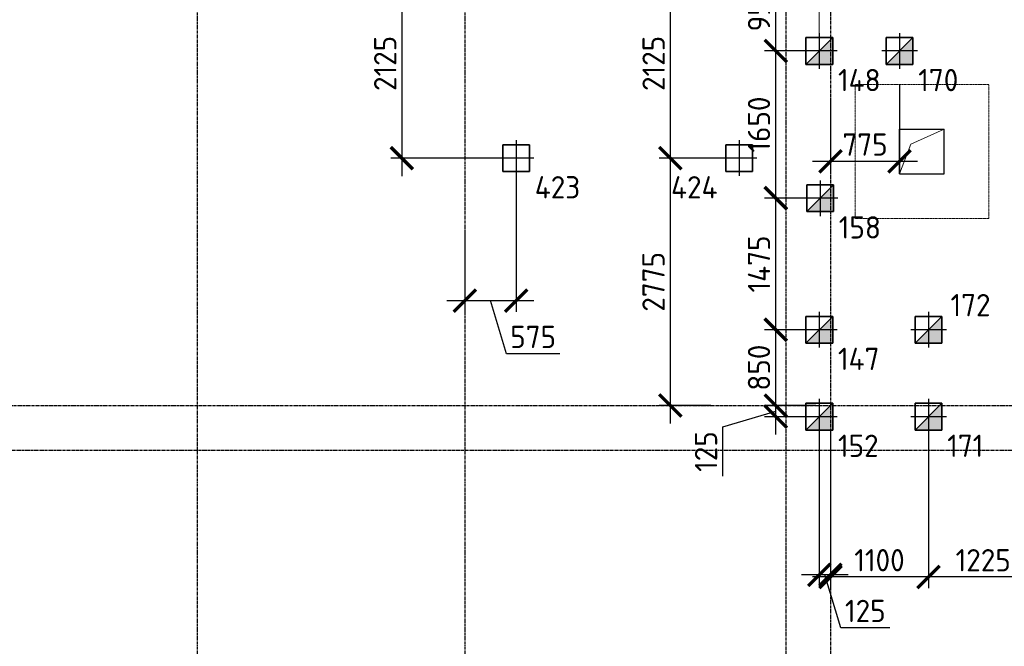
# Model space of a CAD drawing. Header units: millimetres. Extents: x -93479 to 1057970, y -66333 to 172656.
# Tile 224 of 256: x 357436 to 368478, y 34715 to 41745. Entities that reach past the tile are written whole.
import ezdxf

# ---------------------------------------------------------------- set-up
doc = ezdxf.new("R2010")
doc.units = ezdxf.units.MM
for name, pattern in [('______5', [1100, 800, -100, 100, -100]), ('DASHDOT', [25.4, 12.7, -6.35, 0, -6.35]), ('HIDDEN2', [4.7625, 3.175, -1.5875]), ('осевая', [50.8, 31.75, -6.35, 6.35, -6.35])]:
    doc.linetypes.add(name, pattern=pattern)
for name, color, linetype, lineweight in [('0 Фундамент', 5, 'Continuous', 30), ('КО_оси', 1, 'DASHDOT', 25), ('КО_осн_тон', 183, 'Continuous', 25), ('КО_фундаменты', 2, 'Continuous', 50), ('Оси', 40, '______5', 18), ('РАЗМЕРЫ', 7, 'Continuous', 9)]:
    doc.layers.add(name, color=color, linetype=linetype, lineweight=lineweight)
doc.styles.add('GOST-2.304_Type-B', font='GOST_Common.ttf')
doc.styles.add('ГОСТ', font='GOST_Common.ttf')
doc.dimstyles.new('СПДС', dxfattribs={"dimscale": 100, "dimtxt": 2.5, "dimasz": 2.5, "dimexe": 1.25, "dimexo": 0, "dimtad": 1, "dimdec": 0, "dimtxsty": 'GOST-2.304_Type-B', "dimblk": 'ARCHTICK', "dimcen": 2.5, "dimdle": 2, "dimadec": 0, "dimazin": 2, "dimtfac": 0.75, "dimtdec": 0, "dimtmove": 1, "dimatfit": 3, "dimfxl": 1, "dimtolj": 1, "dimarcsym": 1})

# ---------------------------------------------------------------- blocks, each defined once
blk = doc.blocks.new('оси')
at = {"layer": 'Оси', "color": 7, "linetype": 'осевая', "lineweight": 25, "transparency": 33554687}
for p, q in [((-2386.3, 151.4), (-2386.3, -36280.2)), ((613.7, 151.4), (613.7, -36280.2)), ((4213.5, -358.8), (4213.5, -35832.1)), ((4713.5, -358.8), (4713.5, -35832.1)), ((-11815.1, -20006.9), (53620.6, -20006.9)), ((-11416.6, -20506.9), (53620.6, -20506.9))]:
    blk.add_line(p, q, dxfattribs=at)
blk = doc.blocks.new('Свайка')
at = {"layer": 'КО_оси', "color": 7, "ltscale": 100}
for p, q in [((0, 200), (0, -200)), ((200, 0), (-200, 0))]:
    blk.add_line(p, q, dxfattribs=at)
at = {"layer": 'КО_фундаменты', "color": 7, "lineweight": 35, "ltscale": 100}
for p, q in [((150, 150), (-150, 150)), ((-150, 150), (-150, -150)), ((150, -150), (150, 150)), ((-150, -150), (150, -150))]:
    blk.add_line(p, q, dxfattribs=at)
blk = doc.blocks.new('сваи тип2')
at = {"layer": 'КО_оси', "color": 7, "ltscale": 100}
for p, q in [((-22918, 28209), (-22918, 27809)), ((-22718, 28009), (-23118, 28009))]:
    blk.add_line(p, q, dxfattribs=at)
at = {"layer": 'КО_фундаменты', "color": 7, "lineweight": 35, "ltscale": 100}
for p, q in [((-22768, 28159), (-23068, 28159)), ((-23068, 28159), (-23068, 27859)), ((-22768, 27859), (-22768, 28159)), ((-23068, 27859), (-22768, 27859))]:
    blk.add_line(p, q, dxfattribs=at)
at = {"layer": 'РАЗМЕРЫ', "color": 7}
blk.add_line((-23068, 27859), (-22768, 28159), dxfattribs=at)
at = {"layer": 'РАЗМЕРЫ', "color": 7, "linetype": 'Continuous', "transparency": 33554648}
for points in [[(-22768, 28009), (-22918, 28009), (-22768, 28159)], [(-22918, 27859), (-23068, 27859), (-22918, 28009)], [(-22918, 27859), (-22918, 28009), (-22768, 27859)], [(-22768, 27859), (-22918, 28009), (-22768, 28009)]]:
    blk.add_solid(points, dxfattribs=at)
blk = doc.blocks.new('_ArchTick')
at = {"color": 0, "linetype": 'ByBlock', "const_width": 0.15}
blk.add_lwpolyline([(-0.5, -0.5), (0.5, 0.5)], dxfattribs=at)
blk = doc.blocks.new('*D335')
at = {"layer": 'DEFPOINTS', "color": 0, "ltscale": 100, "transparency": 16777216}
for p in [(362428, 42316), (361722, 40191), (363003, 40191)]:
    blk.add_point(p, dxfattribs=at)
at = {"layer": 'РАЗМЕРЫ', "color": 0, "lineweight": -2, "transparency": 16777216}
for p, q in [((361722, 42516), (361722, 39991)), ((362428, 42316), (361597, 42316)), ((363003, 40191), (361597, 40191))]:
    blk.add_line(p, q, dxfattribs=at)
at = {"layer": 'РАЗМЕРЫ', "color": 0, "lineweight": -2, "ltscale": 100, "transparency": 16777216, "xscale": 250, "yscale": 250, "zscale": 250}
for p, rotation in [((361722, 42316), 90), ((361722, 40191), 270)]:
    blk.add_blockref('_ArchTick', p, dxfattribs=dict(at, rotation=rotation))
at = {"layer": 'РАЗМЕРЫ', "color": 0, "ltscale": 100, "transparency": 16777216, "insert": (361535, 41254), "char_height": 250, "attachment_point": 5, "rotation": 90, "style": 'GOST-2.304_Type-B'}
blk.add_mtext('\\A1;2125', dxfattribs=at)
blk = doc.blocks.new('*D336')
at = {"layer": 'DEFPOINTS', "color": 0, "ltscale": 100, "transparency": 16777216}
for p in [(363003, 40041), (362428, 39359), (363003, 38593)]:
    blk.add_point(p, dxfattribs=at)
at = {"layer": 'РАЗМЕРЫ', "color": 0, "lineweight": -2, "transparency": 16777216}
for p, q in [((363003, 40041), (363003, 38468)), ((362428, 39359), (362428, 38468)), ((362228, 38593), (363203, 38593)), ((362894, 37998), (362716, 38593)), ((363495, 37998), (362894, 37998))]:
    blk.add_line(p, q, dxfattribs=at)
at = {"layer": 'РАЗМЕРЫ', "color": 0, "lineweight": -2, "ltscale": 100, "transparency": 16777216, "xscale": 250, "yscale": 250, "zscale": 250, "rotation": 180}
blk.add_blockref('_ArchTick', (362428, 38593), dxfattribs=at)
at = {"layer": 'РАЗМЕРЫ', "color": 0, "lineweight": -2, "ltscale": 100, "transparency": 16777216, "xscale": 250, "yscale": 250, "zscale": 250}
blk.add_blockref('_ArchTick', (363003, 38593), dxfattribs=at)
at = {"layer": 'РАЗМЕРЫ', "color": 0, "ltscale": 100, "transparency": 16777216, "insert": (363194, 38186), "char_height": 250, "attachment_point": 5, "style": 'GOST-2.304_Type-B'}
blk.add_mtext('\\A1;575', dxfattribs=at)
blk = doc.blocks.new('*D344')
at = {"layer": 'DEFPOINTS', "color": 0, "ltscale": 100, "transparency": 16777216}
for p in [(365263, 42316), (364732, 40191), (365303, 40191)]:
    blk.add_point(p, dxfattribs=at)
at = {"layer": 'РАЗМЕРЫ', "color": 0, "lineweight": -2, "transparency": 16777216}
for p, q in [((364732, 42516), (364732, 39991)), ((365263, 42316), (364607, 42316)), ((365303, 40191), (364607, 40191))]:
    blk.add_line(p, q, dxfattribs=at)
at = {"layer": 'РАЗМЕРЫ', "color": 0, "lineweight": -2, "ltscale": 100, "transparency": 16777216, "xscale": 250, "yscale": 250, "zscale": 250}
for p, rotation in [((364732, 42316), 90), ((364732, 40191), 270)]:
    blk.add_blockref('_ArchTick', p, dxfattribs=dict(at, rotation=rotation))
at = {"layer": 'РАЗМЕРЫ', "color": 0, "ltscale": 100, "transparency": 16777216, "insert": (364545, 41254), "char_height": 250, "attachment_point": 5, "rotation": 90, "style": 'GOST-2.304_Type-B'}
blk.add_mtext('\\A1;2125', dxfattribs=at)
blk = doc.blocks.new('*D345')
at = {"layer": 'DEFPOINTS', "color": 0, "ltscale": 100, "transparency": 16777216}
for p in [(365303, 40191), (364732, 37416), (365188, 37416)]:
    blk.add_point(p, dxfattribs=at)
at = {"layer": 'РАЗМЕРЫ', "color": 0, "lineweight": -2, "transparency": 16777216}
for p, q in [((364732, 40391), (364732, 37216)), ((365303, 40191), (364607, 40191)), ((365188, 37416), (364607, 37416))]:
    blk.add_line(p, q, dxfattribs=at)
at = {"layer": 'РАЗМЕРЫ', "color": 0, "lineweight": -2, "ltscale": 100, "transparency": 16777216, "xscale": 250, "yscale": 250, "zscale": 250}
for p, rotation in [((364732, 40191), 90), ((364732, 37416), 270)]:
    blk.add_blockref('_ArchTick', p, dxfattribs=dict(at, rotation=rotation))
at = {"layer": 'РАЗМЕРЫ', "color": 0, "ltscale": 100, "transparency": 16777216, "insert": (364544, 38804), "char_height": 250, "attachment_point": 5, "rotation": 90, "style": 'GOST-2.304_Type-B'}
blk.add_mtext('\\A1;2775', dxfattribs=at)
blk = doc.blocks.new('*D79')
at = {"layer": 'DEFPOINTS', "color": 0, "ltscale": 100, "transparency": 16777216}
for p in [(367628, 37091), (368853, 37091), (367628, 35493)]:
    blk.add_point(p, dxfattribs=at)
at = {"layer": 'РАЗМЕРЫ', "color": 0, "lineweight": -2, "transparency": 16777216}
for p, q in [((367628, 37091), (367628, 35368)), ((368853, 37091), (368853, 35368)), ((369053, 35493), (367428, 35493))]:
    blk.add_line(p, q, dxfattribs=at)
at = {"layer": 'РАЗМЕРЫ', "color": 0, "lineweight": -2, "ltscale": 100, "transparency": 16777216, "xscale": 250, "yscale": 250, "zscale": 250, "rotation": 180}
blk.add_blockref('_ArchTick', (367628, 35493), dxfattribs=at)
at = {"layer": 'РАЗМЕРЫ', "color": 0, "lineweight": -2, "ltscale": 100, "transparency": 16777216, "xscale": 250, "yscale": 250, "zscale": 250}
blk.add_blockref('_ArchTick', (368853, 35493), dxfattribs=at)
at = {"layer": 'РАЗМЕРЫ', "color": 0, "ltscale": 100, "transparency": 16777216, "insert": (368241, 35681), "char_height": 250, "attachment_point": 5, "style": 'GOST-2.304_Type-B'}
blk.add_mtext('\\A1;1225', dxfattribs=at)
blk = doc.blocks.new('*D80')
at = {"layer": 'DEFPOINTS', "color": 0, "ltscale": 100, "transparency": 16777216}
for p in [(366528, 37105), (367628, 37091), (366528, 35493)]:
    blk.add_point(p, dxfattribs=at)
at = {"layer": 'РАЗМЕРЫ', "color": 0, "lineweight": -2, "transparency": 16777216}
for p, q in [((366528, 37105), (366528, 35368)), ((367628, 37091), (367628, 35368)), ((367828, 35493), (366328, 35493))]:
    blk.add_line(p, q, dxfattribs=at)
at = {"layer": 'РАЗМЕРЫ', "color": 0, "lineweight": -2, "ltscale": 100, "transparency": 16777216, "xscale": 250, "yscale": 250, "zscale": 250, "rotation": 180}
blk.add_blockref('_ArchTick', (366528, 35493), dxfattribs=at)
at = {"layer": 'РАЗМЕРЫ', "color": 0, "lineweight": -2, "ltscale": 100, "transparency": 16777216, "xscale": 250, "yscale": 250, "zscale": 250}
blk.add_blockref('_ArchTick', (367628, 35493), dxfattribs=at)
at = {"layer": 'РАЗМЕРЫ', "color": 0, "ltscale": 100, "transparency": 16777216, "insert": (367078, 35681), "char_height": 250, "attachment_point": 5, "style": 'GOST-2.304_Type-B'}
blk.add_mtext('\\A1;1100', dxfattribs=at)
blk = doc.blocks.new('*D81')
at = {"layer": 'DEFPOINTS', "color": 0, "ltscale": 100, "transparency": 16777216}
for p in [(366528, 37105), (366403, 37091), (366403, 35518)]:
    blk.add_point(p, dxfattribs=at)
at = {"layer": 'РАЗМЕРЫ', "color": 0, "lineweight": -2, "transparency": 16777216}
for p, q in [((366528, 37105), (366528, 35393)), ((366403, 37091), (366403, 35393)), ((366728, 35518), (366203, 35518)), ((366644, 34924), (366466, 35518)), ((367194, 34924), (366644, 34924))]:
    blk.add_line(p, q, dxfattribs=at)
at = {"layer": 'РАЗМЕРЫ', "color": 0, "lineweight": -2, "ltscale": 100, "transparency": 16777216, "xscale": 250, "yscale": 250, "zscale": 250}
blk.add_blockref('_ArchTick', (366403, 35518), dxfattribs=at)
at = {"layer": 'РАЗМЕРЫ', "color": 0, "lineweight": -2, "ltscale": 100, "transparency": 16777216, "xscale": 250, "yscale": 250, "zscale": 250, "rotation": 180}
blk.add_blockref('_ArchTick', (366528, 35518), dxfattribs=at)
at = {"layer": 'РАЗМЕРЫ', "color": 0, "ltscale": 100, "transparency": 16777216, "insert": (366919, 35112), "char_height": 250, "attachment_point": 5, "style": 'GOST-2.304_Type-B'}
blk.add_mtext('\\A1;125', dxfattribs=at)
blk = doc.blocks.new('*D247')
at = {"layer": 'DEFPOINTS', "color": 0, "ltscale": 100, "transparency": 16777216}
for p in [(365915, 37416), (366365, 37416), (366403, 37291)]:
    blk.add_point(p, dxfattribs=at)
at = {"layer": 'РАЗМЕРЫ', "color": 0, "lineweight": -2, "transparency": 16777216}
for p, q in [((365915, 37091), (365915, 37616)), ((365321, 37176), (365915, 37354)), ((366365, 37416), (365790, 37416)), ((366403, 37291), (365790, 37291)), ((365321, 36625), (365321, 37176))]:
    blk.add_line(p, q, dxfattribs=at)
at = {"layer": 'РАЗМЕРЫ', "color": 0, "lineweight": -2, "ltscale": 100, "transparency": 16777216, "xscale": 250, "yscale": 250, "zscale": 250}
for p, rotation in [((365915, 37416), 90), ((365915, 37291), 270)]:
    blk.add_blockref('_ArchTick', p, dxfattribs=dict(at, rotation=rotation))
at = {"layer": 'РАЗМЕРЫ', "color": 0, "ltscale": 100, "transparency": 16777216, "insert": (365133, 36900), "char_height": 250, "attachment_point": 5, "rotation": 90, "style": 'GOST-2.304_Type-B'}
blk.add_mtext('\\A1;125', dxfattribs=at)
blk = doc.blocks.new('*D248')
at = {"layer": 'DEFPOINTS', "color": 0, "ltscale": 100, "transparency": 16777216}
for p in [(365915, 38266), (366203, 38266), (366365, 37416)]:
    blk.add_point(p, dxfattribs=at)
at = {"layer": 'РАЗМЕРЫ', "color": 0, "lineweight": -2, "transparency": 16777216}
for p, q in [((365915, 37216), (365915, 38466)), ((366203, 38266), (365790, 38266)), ((366365, 37416), (365790, 37416))]:
    blk.add_line(p, q, dxfattribs=at)
at = {"layer": 'РАЗМЕРЫ', "color": 0, "lineweight": -2, "ltscale": 100, "transparency": 16777216, "xscale": 250, "yscale": 250, "zscale": 250}
for p, rotation in [((365915, 38266), 90), ((365915, 37416), 270)]:
    blk.add_blockref('_ArchTick', p, dxfattribs=dict(at, rotation=rotation))
at = {"layer": 'РАЗМЕРЫ', "color": 0, "ltscale": 100, "transparency": 16777216, "insert": (365727, 37841), "char_height": 250, "attachment_point": 5, "rotation": 90, "style": 'GOST-2.304_Type-B'}
blk.add_mtext('\\A1;850', dxfattribs=at)
blk = doc.blocks.new('*D249')
at = {"layer": 'DEFPOINTS', "color": 0, "ltscale": 100, "transparency": 16777216}
for p in [(365915, 39741), (366212, 39741), (366203, 38266)]:
    blk.add_point(p, dxfattribs=at)
at = {"layer": 'РАЗМЕРЫ', "color": 0, "lineweight": -2, "transparency": 16777216}
for p, q in [((365915, 38066), (365915, 39941)), ((366212, 39741), (365790, 39741)), ((366203, 38266), (365790, 38266))]:
    blk.add_line(p, q, dxfattribs=at)
at = {"layer": 'РАЗМЕРЫ', "color": 0, "lineweight": -2, "ltscale": 100, "transparency": 16777216, "xscale": 250, "yscale": 250, "zscale": 250}
for p, rotation in [((365915, 39741), 90), ((365915, 38266), 270)]:
    blk.add_blockref('_ArchTick', p, dxfattribs=dict(at, rotation=rotation))
at = {"layer": 'РАЗМЕРЫ', "color": 0, "ltscale": 100, "transparency": 16777216, "insert": (365727, 39004), "char_height": 250, "attachment_point": 5, "rotation": 90, "style": 'GOST-2.304_Type-B'}
blk.add_mtext('\\A1;1475', dxfattribs=at)
blk = doc.blocks.new('*D250')
at = {"layer": 'DEFPOINTS', "color": 0, "ltscale": 100, "transparency": 16777216}
for p in [(365915, 41394), (366203, 41394), (366212, 39743)]:
    blk.add_point(p, dxfattribs=at)
at = {"layer": 'РАЗМЕРЫ', "color": 0, "lineweight": -2, "transparency": 16777216}
for p, q in [((365915, 39543), (365915, 41594)), ((366203, 41394), (365790, 41394)), ((366212, 39743), (365790, 39743))]:
    blk.add_line(p, q, dxfattribs=at)
at = {"layer": 'РАЗМЕРЫ', "color": 0, "lineweight": -2, "ltscale": 100, "transparency": 16777216, "xscale": 250, "yscale": 250, "zscale": 250}
for p, rotation in [((365915, 41394), 90), ((365915, 39743), 270)]:
    blk.add_blockref('_ArchTick', p, dxfattribs=dict(at, rotation=rotation))
at = {"layer": 'РАЗМЕРЫ', "color": 0, "ltscale": 100, "transparency": 16777216, "insert": (365727, 40568), "char_height": 250, "attachment_point": 5, "rotation": 90, "style": 'GOST-2.304_Type-B'}
blk.add_mtext('\\A1;1650', dxfattribs=at)
blk = doc.blocks.new('*D251')
at = {"layer": 'DEFPOINTS', "color": 0, "ltscale": 100, "transparency": 16777216}
for p in [(365915, 42344), (366203, 42344), (366203, 41394)]:
    blk.add_point(p, dxfattribs=at)
at = {"layer": 'РАЗМЕРЫ', "color": 0, "lineweight": -2, "transparency": 16777216}
for p, q in [((365915, 41194), (365915, 42544)), ((366203, 42344), (365790, 42344)), ((366203, 41394), (365790, 41394))]:
    blk.add_line(p, q, dxfattribs=at)
at = {"layer": 'РАЗМЕРЫ', "color": 0, "lineweight": -2, "ltscale": 100, "transparency": 16777216, "xscale": 250, "yscale": 250, "zscale": 250}
for p, rotation in [((365915, 42344), 90), ((365915, 41394), 270)]:
    blk.add_blockref('_ArchTick', p, dxfattribs=dict(at, rotation=rotation))
at = {"layer": 'РАЗМЕРЫ', "color": 0, "ltscale": 100, "transparency": 16777216, "insert": (365727, 41869), "char_height": 250, "attachment_point": 5, "rotation": 90, "style": 'GOST-2.304_Type-B'}
blk.add_mtext('\\A1;950', dxfattribs=at)
blk = doc.blocks.new('*D266')
at = {"layer": 'DEFPOINTS', "color": 0, "ltscale": 100, "transparency": 16777216}
for p in [(367303, 41016), (366528, 40822), (367303, 40156)]:
    blk.add_point(p, dxfattribs=at)
at = {"layer": 'РАЗМЕРЫ', "color": 0, "lineweight": -2, "transparency": 16777216}
for p, q in [((367303, 41016), (367303, 40031)), ((366528, 40822), (366528, 40031)), ((366328, 40156), (367503, 40156))]:
    blk.add_line(p, q, dxfattribs=at)
at = {"layer": 'РАЗМЕРЫ', "color": 0, "lineweight": -2, "ltscale": 100, "transparency": 16777216, "xscale": 250, "yscale": 250, "zscale": 250, "rotation": 180}
blk.add_blockref('_ArchTick', (366528, 40156), dxfattribs=at)
at = {"layer": 'РАЗМЕРЫ', "color": 0, "lineweight": -2, "ltscale": 100, "transparency": 16777216, "xscale": 250, "yscale": 250, "zscale": 250}
blk.add_blockref('_ArchTick', (367303, 40156), dxfattribs=at)
at = {"layer": 'РАЗМЕРЫ', "color": 0, "ltscale": 100, "transparency": 16777216, "insert": (366916, 40344), "char_height": 250, "attachment_point": 5, "style": 'GOST-2.304_Type-B'}
blk.add_mtext('\\A1;775', dxfattribs=at)
blk = doc.blocks.new('блок')
at = {"layer": '0 Фундамент', "color": 7, "linetype": 'HIDDEN2', "lineweight": 0}
for p, q in [((646818, 102494, -1730), (648318, 102494, -1730)), ((646818, 100994, -1730), (646818, 102494, -1730)), ((648318, 100994, -1730), (648318, 102494, -1730)), ((646818, 100994, -1730), (648318, 100994, -1730))]:
    blk.add_line(p, q, dxfattribs=at)
at = {"layer": '0 Фундамент', "color": 7, "ltscale": 100}
for p, q in [((647318, 101494, -1730), (647318, 101994, -1730)), ((647318, 101994, -1730), (647818, 101994, -1730)), ((647818, 101494, -1730), (647818, 101994, -1730)), ((647318, 101494, -1730), (647818, 101494, -1730))]:
    blk.add_line(p, q, dxfattribs=at)
at = {"layer": '0 Фундамент', "color": 7, "lineweight": 20, "elevation": -1730}
blk.add_lwpolyline([(647318, 101494), (647444, 101825), (647818, 101994)], dxfattribs=at)

msp = doc.modelspace()

# ---------------------------------------------------------------- linework, layer by layer
at = {"layer": 'РАЗМЕРЫ', "color": 7}
msp.add_line((366403.1, 41393.6, -360), (366403.1, 42343.6, -360), dxfattribs=at)

# ---------------------------------------------------------------- block references
at = {"color": 7}
msp.add_blockref('оси', (361814.4, 57423.2), dxfattribs=at)
at = {"layer": 'КО_оси', "color": 7}
for p in [(363003.1, 40191.3, -360), (365503.1, 40191.3, -360)]:
    msp.add_blockref('Свайка', p, dxfattribs=at)
at = {"layer": 'РАЗМЕРЫ', "color": 7}
for name, p in [('блок', (-280014.1, -61477.9, -3100)), ('сваи тип2', (389321.2, 13384.4, -360)), ('сваи тип2', (390221.2, 13384.4, -360)), ('сваи тип2', (389330.2, 11732.2, -3100)), ('сваи тип2', (389321.2, 10257.2, -3100)), ('сваи тип2', (390546.2, 10257.2, -3100)), ('сваи тип2', (389321.2, 9282.2, -3100)), ('сваи тип2', (390546.2, 9282.2, -3100))]:
    msp.add_blockref(name, p, dxfattribs=at)

# ---------------------------------------------------------------- texts
at = {"layer": 'КО_осн_тон', "color": 7, "style": 'ГОСТ'}
for s, p in [('148', (366612.3, 40942, -360)), ('170', (367512.3, 40942, -360)), ('423', (363212.3, 39739.7)), ('424', (364740.5, 39739.7)), ('158', (366621.3, 39289.7, -3100)), ('172', (367874.3, 38417.5, -3100)), ('147', (366612.3, 37814.7, -3100)), ('152', (366612.3, 36839.7, -3100)), ('171', (367837.3, 36839.7, -3100))]:
    msp.add_text(s, height=250, dxfattribs=at).set_placement(p)

# ---------------------------------------------------------------- dimensions: what is measured, and where the dimension line sits
at = {"layer": 'РАЗМЕРЫ', "color": 7}
for base, p1, p2, picture, middle in [((361722.2, 40191.3), (362428.1, 42316.3), (363003.1, 40191.3, -360), '*D335', (361534.6, 41253.8)), ((364732.2, 40191.3), (365262.9, 42316.3), (365303.1, 40191.3, -360), '*D344', (364544.6, 41253.8)), ((365914.8, 42343.6, 2740), (366203.1, 41393.6, -360), (366203.1, 42343.6, -360), '*D251', (365727.2, 41868.6, 2740)), ((365914.8, 41393.6), (366212.1, 39743.3, -3100), (366203.1, 41393.6, -360), '*D250', (365727.2, 40568.4)), ((364732.2, 37416.3), (365303.1, 40191.3, -360), (365187.9, 37416.3), '*D345', (364544.4, 38803.8)), ((365914.8, 39741.3), (366203.1, 38266.3, -3100), (366212.1, 39741.3, -3100), '*D249', (365726.9, 39003.8)), ((365914.8, 38266.3), (366364.6, 37416.3), (366203.1, 38266.3, -3100), '*D248', (365727.2, 37841.3)), ((365914.8, 37416.3), (366403.1, 37291.3, -3100), (366364.6, 37416.3), '*D247', (365133.1, 37113.1))]:
    dim = msp.add_linear_dim(base=base, p1=p1, p2=p2, angle=90, dimstyle='СПДС', dxfattribs=at)
    dim.commit()
    dim.dimension.update_dxf_attribs({"geometry": picture, "text_midpoint": middle})
for base, p1, p2, picture, middle in [((367303.1, 40156.2), (366527.9, 40822.1), (367303.1, 41016.3, -3100), '*D266', (366915.5, 40344.1)), ((363003.1, 38593), (362428.1, 39358.8), (363003.1, 40041.3, -360), '*D336', (362956.5, 38186)), ((366403.1, 35518.2), (366527.9, 37104.9), (366403.1, 37091.3, -3100), '*D81', (366706.2, 35111.7)), ((366527.9, 35493.2), (367628.1, 37091.3, -3100), (366527.9, 37104.9), '*D80', (367078, 35680.8)), ((367628.1, 35493.2), (368853.1, 37091.3, -3100), (367628.1, 37091.3, -3100), '*D79', (368240.6, 35680.8))]:
    dim = msp.add_linear_dim(base=base, p1=p1, p2=p2, dimstyle='СПДС', dxfattribs=at)
    dim.commit()
    dim.dimension.update_dxf_attribs({"geometry": picture, "text_midpoint": middle})

doc.saveas('drawing.dxf')
